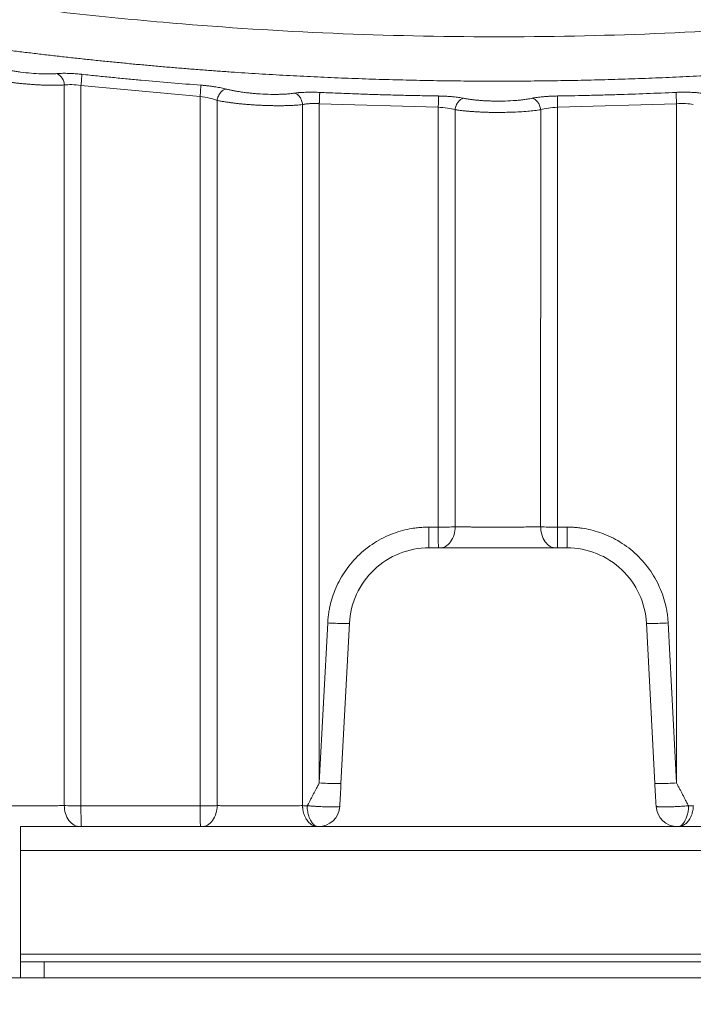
# Model space of a CAD drawing. Header units: millimetres. Extents: x 0 to 594, y 0 to 420.
# Tile 8 of 75: x 104 to 121, y 29 to 53. Entities that reach past the tile are written whole.
import ezdxf

# ---------------------------------------------------------------- set-up
doc = ezdxf.new("R2010")
doc.units = ezdxf.units.MM
doc.styles.add('SLDTEXTSTYLE1', font='TXT', dxfattribs={"width": 0.605})
doc.dimstyles.new('SLDDIMSTYLE0', dxfattribs={"dimtxt": 2.568319, "dimasz": 3.3, "dimexe": 0, "dimexo": 0.0625, "dimgap": 0.64208, "dimtad": 1, "dimdec": 1, "dimlfac": 5, "dimrnd": 1e-09, "dimzin": 12, "dimdsep": 46, "dimtxsty": 'SLDTEXTSTYLE1', "dimsah": 1, "dimcen": 0.09, "dimadec": 0, "dimazin": 3, "dimtfac": 1, "dimtdec": 1, "dimtofl": 0, "dimtmove": 0, "dimatfit": 3, "dimfxl": 0, "dimfrac": 2, "dimtolj": 1, "dimtzin": 12, "dimarcsym": 0})
doc.dimstyles.new('SLDDIMSTYLE1', dxfattribs={"dimtxt": 2.568319, "dimasz": 3.3, "dimexe": 0, "dimexo": 0.0625, "dimgap": 0.64208, "dimtad": 1, "dimdec": 0, "dimlfac": 5, "dimrnd": 1e-09, "dimzin": 12, "dimdsep": 46, "dimtxsty": 'SLDTEXTSTYLE1', "dimsah": 1, "dimcen": 0.09, "dimadec": 0, "dimazin": 3, "dimtfac": 1, "dimtdec": 1, "dimtofl": 0, "dimtmove": 0, "dimatfit": 3, "dimfxl": 0, "dimfrac": 2, "dimtolj": 1, "dimtzin": 12, "dimarcsym": 0})

# ---------------------------------------------------------------- blocks, each defined once
blk = doc.blocks.new('_D_17')
at = {"color": 7, "linetype": 'Continuous', "lineweight": 0}
for p, q in [((166.907, 194.602), (47.47, 194.602)), ((48.47, 194.602), (48.47, 29.21)), ((43.938, 116.071), (43.938, 116.658)), ((43.938, 116.658), (47.882, 116.658)), ((47.882, 116.658), (47.882, 116.071)), ((43.938, 107.741), (43.938, 107.153)), ((47.882, 107.153), (47.882, 107.741)), ((43.938, 107.153), (47.882, 107.153)), ((104.307, 29.21), (47.47, 29.21))]:
    blk.add_line(p, q, dxfattribs=at)
for points in [[(48.47, 194.602), (47.97, 191.302), (48.97, 191.302)], [(48.47, 29.21), (48.97, 32.51), (47.97, 32.51)]]:
    blk.add_solid(points, dxfattribs=at)
at = {"color": 7, "linetype": 'Continuous', "lineweight": 0, "char_height": 2.6458, "attachment_point": 1, "rotation": 90, "style": 'SLDTEXTSTYLE1'}
for s, insert in [('33,5', (44.471, 108.476)), ('850', (39.939, 108.966))]:
    blk.add_mtext(s, dxfattribs=dict(at, insert=insert))
blk = doc.blocks.new('_D_18')
at = {"color": 7, "linetype": 'Continuous', "lineweight": 0}
for p, q in [((270.952, 84.858), (270.952, 18.21)), ((58.606, 81.955), (58.606, 18.21)), ((160.614, 23.742), (160.026, 23.742)), ((160.026, 23.742), (160.026, 19.798)), ((168.944, 23.742), (169.532, 23.742)), ((169.532, 23.742), (169.532, 19.798)), ((160.026, 19.798), (160.614, 19.798)), ((169.532, 19.798), (168.944, 19.798)), ((58.606, 19.21), (270.952, 19.21))]:
    blk.add_line(p, q, dxfattribs=at)
for points in [[(58.606, 19.21), (61.906, 18.71), (61.906, 19.71)], [(270.952, 19.21), (267.652, 19.71), (267.652, 18.71)]]:
    blk.add_solid(points, dxfattribs=at)
at = {"color": 7, "linetype": 'Continuous', "lineweight": 0, "char_height": 2.6458, "attachment_point": 1, "style": 'SLDTEXTSTYLE1'}
for s, insert in [('1062', (160.859, 27.74)), ('41,8', (161.349, 23.208))]:
    blk.add_mtext(s, dxfattribs=dict(at, insert=insert))

msp = doc.modelspace()

# ---------------------------------------------------------------- linework, layer by layer
at = {"color": 7, "linetype": 'Continuous', "lineweight": 15}
for p, q in [((104.81, 51.632), (104.809, 33.537)), ((105.23, 51.617), (105.229, 33.531)), ((105.23, 51.617), (108.224, 51.344)), ((108.224, 33.531), (108.224, 51.344)), ((108.653, 33.536), (108.651, 51.244)), ((110.797, 51.14), (110.797, 33.536)), ((111.219, 51.162), (114.209, 51.072)), ((111.219, 51.162), (111.219, 34.105)), ((114.209, 40.531), (114.209, 51.072)), ((114.634, 40.536), (114.633, 51.011)), ((116.782, 51.011), (116.781, 40.536)), ((117.206, 51.072), (120.196, 51.162)), ((117.206, 51.072), (117.206, 40.531)), ((120.196, 34.105), (120.196, 51.162)), ((113.972, 40.01), (114.211, 40.01)), ((117.204, 40.01), (117.443, 40.01)), ((111.219, 34.105), (111.43, 38.124)), ((111.764, 34.096), (111.975, 38.114)), ((119.44, 38.114), (119.65, 34.096)), ((119.985, 38.124), (120.196, 34.105)), ((111.722, 33.443), (111.725, 33.479)), ((127.707, 33.01), (103.707, 33.01)), ((103.707, 32.41), (103.707, 33.01)), ((127.707, 32.41), (103.707, 32.41)), ((103.707, 29.81), (103.707, 32.41)), ((127.707, 29.81), (103.707, 29.81)), ((103.707, 29.61), (103.707, 29.81)), ((103.707, 29.21), (103.707, 29.61)), ((103.707, 29.61), (104.307, 29.61)), ((104.307, 29.21), (104.307, 29.61)), ((127.107, 29.61), (104.307, 29.61)), ((104.307, 29.21), (103.707, 29.21)), ((127.107, 29.21), (104.307, 29.21))]:
    msp.add_line(p, q, dxfattribs=at)
for centre, radius, start, end in [((104.505, 51.638), 0.305, 358.9023, 66.6145), ((111.195, 33.55), 0.54, 269.5249, 357), ((120.22, 33.55), 0.54, 183, 270.4731)]:
    msp.add_arc(centre, radius, start, end, dxfattribs=at)
for points, knots in [([(68.209, 65.295), (68.338, 65.222), (68.597, 65.076), (68.987, 64.859), (69.377, 64.644), (69.769, 64.431), (70.161, 64.22), (70.555, 64.011), (70.949, 63.803), (71.344, 63.598), (71.74, 63.394), (72.137, 63.192), (72.535, 62.992), (72.933, 62.794), (73.333, 62.598), (73.734, 62.404), (74.135, 62.211), (74.538, 62.021), (74.941, 61.832), (75.345, 61.645), (75.751, 61.46), (76.157, 61.277), (77.266, 60.783), (79.09, 60.007), (81.65, 59.003), (84.238, 58.073), (86.995, 57.17), (89.92, 56.311), (93.134, 55.481), (96.5, 54.737), (99.703, 54.154), (102.608, 53.719), (105.195, 53.401), (108.262, 53.109), (111.816, 52.892), (115.86, 52.815), (119.901, 52.905), (123.875, 53.159), (127.791, 53.571), (131.527, 54.116), (135.13, 54.781), (138.468, 55.526), (141.656, 56.356), (144.558, 57.214), (147.293, 58.113), (149.861, 59.04), (152.402, 60.039), (154.336, 60.863), (155.68, 61.466), (156.448, 61.819), (157.212, 62.178), (157.973, 62.544), (158.73, 62.917), (159.485, 63.296), (160.236, 63.682), (160.983, 64.075), (161.728, 64.475), (162.469, 64.881), (162.96, 65.157), (163.206, 65.295)], [0, 0, 0, 0, 0.0045, 0.008998, 0.013496, 0.017992, 0.022487, 0.026981, 0.031475, 0.035967, 0.040459, 0.044951, 0.049442, 0.053933, 0.058424, 0.062914, 0.067404, 0.071895, 0.076386, 0.080877, 0.085368, 0.08986, 0.094352, 0.12209, 0.149799, 0.177501, 0.205219, 0.237439, 0.269618, 0.305467, 0.341518, 0.367901, 0.394117, 0.420187, 0.460857, 0.501557, 0.542184, 0.582791, 0.621719, 0.660979, 0.696744, 0.732317, 0.764249, 0.796222, 0.823739, 0.851241, 0.878751, 0.90629, 0.914807, 0.923322, 0.931837, 0.940351, 0.948866, 0.957382, 0.965899, 0.974419, 0.982942, 0.991469, 1, 1, 1, 1]), ([(67.755, 64.341), (67.878, 64.271), (68.124, 64.132), (68.494, 63.925), (68.865, 63.72), (69.236, 63.518), (69.607, 63.317), (69.978, 63.118), (70.35, 62.92), (70.722, 62.725), (71.094, 62.532), (71.467, 62.341), (71.84, 62.151), (72.213, 61.964), (72.586, 61.778), (72.959, 61.595), (73.333, 61.413), (73.706, 61.233), (74.08, 61.055), (74.454, 60.879), (74.829, 60.705), (75.203, 60.533), (75.577, 60.362), (75.952, 60.194), (76.327, 60.027), (76.702, 59.863), (77.076, 59.7), (77.451, 59.539), (77.826, 59.379), (78.201, 59.222), (78.577, 59.066), (78.952, 58.913), (79.327, 58.761), (79.702, 58.611), (80.077, 58.462), (80.452, 58.316), (80.828, 58.171), (81.203, 58.028), (81.578, 57.887), (81.953, 57.748), (82.328, 57.61), (82.703, 57.475), (83.078, 57.341), (83.453, 57.208), (83.827, 57.078), (84.202, 56.949), (84.577, 56.822), (84.951, 56.697), (85.325, 56.573), (85.699, 56.452), (86.073, 56.332), (86.447, 56.213), (86.821, 56.097), (87.194, 55.982), (87.568, 55.868), (87.941, 55.757), (88.314, 55.647), (88.686, 55.539), (89.059, 55.432), (89.431, 55.327), (89.803, 55.224), (90.175, 55.123), (90.547, 55.023), (90.918, 54.924), (91.289, 54.828), (91.66, 54.733), (92.031, 54.639), (92.401, 54.548), (92.771, 54.458), (93.14, 54.369), (93.51, 54.282), (93.879, 54.197), (94.247, 54.113), (94.616, 54.031), (94.984, 53.95), (95.352, 53.871), (95.719, 53.793), (96.086, 53.718), (96.452, 53.643), (96.819, 53.57), (97.185, 53.499), (97.55, 53.429), (97.915, 53.361), (98.28, 53.294), (98.644, 53.229), (99.008, 53.165), (99.371, 53.102), (99.734, 53.042), (100.097, 52.982), (100.459, 52.924), (100.821, 52.868), (101.182, 52.813), (101.543, 52.759), (101.903, 52.707), (102.263, 52.657), (102.622, 52.608), (102.981, 52.56), (103.339, 52.513), (103.697, 52.468), (104.054, 52.425), (104.411, 52.383), (104.767, 52.342), (105.123, 52.303), (105.478, 52.264), (105.833, 52.228), (106.187, 52.193), (106.541, 52.159), (106.894, 52.126), (107.247, 52.095), (107.599, 52.065), (107.95, 52.036), (108.301, 52.009), (108.651, 51.983), (109.001, 51.958), (109.35, 51.935), (109.698, 51.913), (110.046, 51.892), (110.393, 51.873), (110.74, 51.854), (111.086, 51.837), (111.431, 51.822), (111.776, 51.807), (112.12, 51.794), (112.464, 51.782), (112.807, 51.771), (113.149, 51.762), (113.491, 51.753), (113.832, 51.746), (114.172, 51.74), (114.511, 51.735), (114.85, 51.732), (115.189, 51.729), (115.526, 51.728), (115.975, 51.728), (116.535, 51.731), (117.208, 51.739), (117.883, 51.752), (118.562, 51.769), (119.243, 51.791), (119.926, 51.819), (120.612, 51.851), (121.3, 51.888), (121.991, 51.93), (122.684, 51.977), (123.379, 52.029), (124.077, 52.086), (124.777, 52.149), (125.479, 52.217), (126.183, 52.29), (126.89, 52.369), (127.598, 52.453), (128.309, 52.543), (129.021, 52.638), (129.736, 52.739), (130.452, 52.846), (131.17, 52.958), (131.89, 53.076), (132.612, 53.2), (133.335, 53.33), (134.06, 53.465), (134.786, 53.607), (135.514, 53.755), (136.244, 53.909), (136.975, 54.069), (137.707, 54.235), (138.44, 54.408), (139.175, 54.587), (139.911, 54.772), (140.648, 54.964), (141.386, 55.162), (142.125, 55.366), (142.865, 55.577), (143.606, 55.795), (144.347, 56.02), (145.089, 56.251), (145.832, 56.489), (146.576, 56.733), (147.32, 56.985), (148.064, 57.243), (148.809, 57.509), (149.554, 57.781), (150.299, 58.06), (151.045, 58.347), (151.79, 58.64), (152.535, 58.941), (153.281, 59.249), (154.026, 59.564), (154.771, 59.887), (155.516, 60.217), (156.26, 60.554), (157.004, 60.899), (157.747, 61.251), (158.489, 61.61), (159.231, 61.977), (159.972, 62.352), (160.712, 62.734), (161.451, 63.124), (162.189, 63.522), (162.926, 63.927), (163.415, 64.203), (163.66, 64.341)], [0, 0, 0, 0, 0.004243, 0.00848, 0.01271, 0.016933, 0.021149, 0.025359, 0.029562, 0.033758, 0.037947, 0.042129, 0.046305, 0.050474, 0.054636, 0.058791, 0.062939, 0.067081, 0.071216, 0.075344, 0.079465, 0.08358, 0.087687, 0.091788, 0.095882, 0.09997, 0.10405, 0.108124, 0.112191, 0.116252, 0.120305, 0.124352, 0.128392, 0.132425, 0.136452, 0.140471, 0.144484, 0.14849, 0.15249, 0.156482, 0.160468, 0.164447, 0.168419, 0.172385, 0.176343, 0.180295, 0.18424, 0.188179, 0.19211, 0.196035, 0.199953, 0.203865, 0.207769, 0.211667, 0.215558, 0.219442, 0.22332, 0.22719, 0.231054, 0.234911, 0.238762, 0.242605, 0.246442, 0.250272, 0.254095, 0.257912, 0.261722, 0.265525, 0.269321, 0.27311, 0.276893, 0.280669, 0.284438, 0.288201, 0.291956, 0.295705, 0.299447, 0.303182, 0.306911, 0.310633, 0.314348, 0.318056, 0.321758, 0.325452, 0.32914, 0.332821, 0.336496, 0.340164, 0.343824, 0.347479, 0.351126, 0.354767, 0.3584, 0.362027, 0.365648, 0.369261, 0.372868, 0.376468, 0.380061, 0.383648, 0.387227, 0.3908, 0.394366, 0.397926, 0.401478, 0.405024, 0.408563, 0.412095, 0.415621, 0.419139, 0.422651, 0.426156, 0.429655, 0.433146, 0.436631, 0.440109, 0.443581, 0.447045, 0.450503, 0.453954, 0.457398, 0.460835, 0.464266, 0.46769, 0.471107, 0.474517, 0.477921, 0.481317, 0.484707, 0.488091, 0.491467, 0.494837, 0.498199, 0.501556, 0.508233, 0.514937, 0.521668, 0.528426, 0.535212, 0.542024, 0.548862, 0.555728, 0.562621, 0.569541, 0.576488, 0.583461, 0.590462, 0.597489, 0.604543, 0.611625, 0.618733, 0.625868, 0.63303, 0.640219, 0.647435, 0.654678, 0.661947, 0.669244, 0.676567, 0.683918, 0.691295, 0.698699, 0.70613, 0.713588, 0.721073, 0.728584, 0.736123, 0.743689, 0.751281, 0.7589, 0.766547, 0.77422, 0.78192, 0.789647, 0.797401, 0.805181, 0.812989, 0.820824, 0.828685, 0.836574, 0.844489, 0.852431, 0.860401, 0.868397, 0.87642, 0.88447, 0.892547, 0.900651, 0.908782, 0.916939, 0.925124, 0.933335, 0.941574, 0.94984, 0.958132, 0.966452, 0.974799, 0.983172, 0.991573, 1, 1, 1, 1]), ([(102.917, 52.126), (102.929, 52.122), (102.953, 52.114), (102.992, 52.103), (103.031, 52.092), (103.071, 52.081), (103.113, 52.07), (103.156, 52.06), (103.2, 52.049), (103.269, 52.033), (103.367, 52.013), (103.487, 51.991), (103.602, 51.973), (103.762, 51.95), (103.977, 51.926), (104.196, 51.912), (104.336, 51.909), (104.408, 51.909), (104.459, 51.909), (104.513, 51.911), (104.572, 51.914), (104.608, 51.916), (104.626, 51.918)], [0, 0, 0, 0, 0.026691, 0.053258, 0.079743, 0.106191, 0.132647, 0.159153, 0.185755, 0.212495, 0.282673, 0.352646, 0.409195, 0.466603, 0.6057, 0.745428, 0.823052, 0.851013, 0.878982, 0.918781, 0.95906, 1, 1, 1, 1]), ([(104.626, 51.918), (104.635, 51.919), (104.654, 51.92), (104.683, 51.922), (104.713, 51.923), (104.755, 51.925), (104.81, 51.925), (104.884, 51.925), (104.965, 51.922), (105.045, 51.918), (105.119, 51.912), (105.186, 51.907), (105.231, 51.902), (105.254, 51.9)], [0, 0, 0, 0, 0.056498, 0.112803, 0.169034, 0.225305, 0.33829, 0.451093, 0.580748, 0.710732, 0.806862, 0.903088, 1, 1, 1, 1]), ([(102.672, 51.841), (102.686, 51.838), (102.713, 51.831), (102.756, 51.821), (102.799, 51.812), (102.842, 51.802), (102.887, 51.793), (102.931, 51.784), (102.976, 51.775), (103.021, 51.767), (103.066, 51.759), (103.111, 51.751), (103.156, 51.744), (103.201, 51.737), (103.246, 51.73), (103.29, 51.723), (103.334, 51.717), (103.377, 51.711), (103.42, 51.705), (103.463, 51.699), (103.505, 51.694), (103.546, 51.689), (103.586, 51.684), (103.626, 51.68), (103.688, 51.673), (103.772, 51.665), (103.878, 51.655), (103.984, 51.647), (104.088, 51.64), (104.191, 51.634), (104.29, 51.629), (104.387, 51.626), (104.481, 51.625), (104.57, 51.625), (104.655, 51.626), (104.736, 51.628), (104.785, 51.631), (104.81, 51.632)], [0, 0, 0, 0, 0.024009, 0.047677, 0.07101, 0.094008, 0.116666, 0.138983, 0.160956, 0.182584, 0.203866, 0.224801, 0.245389, 0.26563, 0.285525, 0.305073, 0.324275, 0.343132, 0.361644, 0.379811, 0.397634, 0.415111, 0.432241, 0.449023, 0.465458, 0.510278, 0.555053, 0.599785, 0.644474, 0.689115, 0.733708, 0.778256, 0.822752, 0.867183, 0.911538, 0.95581, 1, 1, 1, 1]), ([(105.23, 51.617), (105.233, 51.648), (105.236, 51.681), (105.243, 51.744), (105.245, 51.774), (105.25, 51.827), (105.252, 51.849), (105.254, 51.883), (105.254, 51.894), (105.254, 51.9)], [0, 0, 0, 0, 0.25, 0.25, 0.5, 0.5, 0.75, 0.75, 1, 1, 1, 1]), ([(105.254, 51.9), (105.385, 51.886), (105.641, 51.859), (106.02, 51.821), (106.387, 51.786), (106.877, 51.74), (107.493, 51.686), (107.992, 51.647), (108.241, 51.627)], [0, 0, 0, 0, 0.131198, 0.258228, 0.381092, 0.49979, 0.750003, 1, 1, 1, 1]), ([(104.81, 51.632), (104.864, 51.64), (104.929, 51.643), (105.073, 51.638), (105.151, 51.63), (105.23, 51.617)], [0, 0, 0, 0, 0.5, 0.5, 1, 1, 1, 1]), ([(108.224, 51.344), (108.225, 51.361), (108.226, 51.378), (108.229, 51.411), (108.23, 51.427), (108.233, 51.474), (108.235, 51.503), (108.238, 51.554), (108.239, 51.575), (108.241, 51.601), (108.241, 51.608), (108.241, 51.62), (108.241, 51.624), (108.241, 51.627)], [0, 0, 0, 0, 0.125, 0.125, 0.25, 0.25, 0.5, 0.5, 0.75, 0.75, 0.875, 0.875, 1, 1, 1, 1]), ([(108.241, 51.627), (108.255, 51.626), (108.283, 51.624), (108.324, 51.621), (108.365, 51.617), (108.406, 51.612), (108.464, 51.606), (108.536, 51.596), (108.617, 51.584), (108.69, 51.572), (108.756, 51.559), (108.82, 51.545), (108.86, 51.536), (108.88, 51.531)], [0, 0, 0, 0, 0.0585282, 0.116873, 0.1751654, 0.2335367, 0.2921176, 0.4218435, 0.551793, 0.6595014, 0.7675962, 0.8835904, 1, 1, 1, 1]), ([(108.651, 51.244), (108.657, 51.283), (108.668, 51.321), (108.698, 51.387), (108.715, 51.416), (108.752, 51.462), (108.775, 51.484), (108.825, 51.516), (108.853, 51.527), (108.88, 51.531)], [0, 0, 0, 0, 0.25, 0.25, 0.5, 0.5, 0.75, 0.75, 1, 1, 1, 1]), ([(108.88, 51.531), (108.892, 51.528), (108.916, 51.521), (108.954, 51.513), (108.993, 51.504), (109.033, 51.496), (109.074, 51.487), (109.117, 51.48), (109.16, 51.472), (109.229, 51.461), (109.326, 51.446), (109.445, 51.432), (109.559, 51.421), (109.719, 51.407), (109.936, 51.396), (110.152, 51.395), (110.292, 51.4), (110.367, 51.404), (110.424, 51.408), (110.483, 51.413), (110.543, 51.419), (110.58, 51.424), (110.599, 51.427)], [0, 0, 0, 0, 0.026426, 0.052724, 0.078938, 0.105112, 0.131289, 0.157514, 0.183829, 0.210277, 0.279509, 0.348586, 0.404821, 0.461916, 0.600812, 0.741559, 0.810791, 0.843897, 0.877024, 0.917422, 0.958354, 1, 1, 1, 1]), ([(110.599, 51.427), (110.609, 51.428), (110.628, 51.431), (110.66, 51.434), (110.692, 51.438), (110.736, 51.442), (110.794, 51.446), (110.871, 51.449), (110.954, 51.451), (111.033, 51.452), (111.105, 51.451), (111.167, 51.449), (111.208, 51.447), (111.229, 51.446)], [0, 0, 0, 0, 0.05965, 0.119055, 0.178347, 0.237659, 0.354575, 0.471411, 0.602716, 0.734204, 0.822726, 0.911173, 1, 1, 1, 1]), ([(111.219, 51.163), (111.219, 51.167), (111.219, 51.177), (111.22, 51.192), (111.221, 51.21), (111.222, 51.23), (111.223, 51.252), (111.224, 51.276), (111.225, 51.3), (111.226, 51.326), (111.227, 51.351), (111.227, 51.376), (111.228, 51.399), (111.229, 51.419), (111.229, 51.437), (111.229, 51.443), (111.229, 51.446)], [0, 0, 0, 0, 0.033176, 0.072246, 0.117185, 0.168034, 0.224802, 0.28742, 0.355904, 0.430298, 0.510571, 0.596727, 0.688757, 0.786637, 0.890493, 1, 1, 1, 1]), ([(111.229, 51.446), (111.376, 51.44), (111.668, 51.427), (112.103, 51.41), (112.534, 51.395), (112.961, 51.383), (113.382, 51.372), (113.799, 51.363), (114.075, 51.358), (114.212, 51.356)], [0, 0, 0, 0, 0.147666, 0.293728, 0.438188, 0.581044, 0.722298, 0.86195, 1, 1, 1, 1]), ([(117.202, 51.356), (117.317, 51.358), (117.554, 51.362), (117.918, 51.369), (118.3, 51.379), (118.81, 51.393), (119.441, 51.414), (119.937, 51.436), (120.186, 51.446)], [0, 0, 0, 0, 0.115689, 0.23765, 0.365883, 0.500388, 0.7502, 1, 1, 1, 1]), ([(120.186, 51.446), (120.198, 51.447), (120.223, 51.448), (120.26, 51.449), (120.297, 51.45), (120.334, 51.451), (120.388, 51.451), (120.459, 51.451), (120.543, 51.449), (120.622, 51.446), (120.693, 51.441), (120.758, 51.434), (120.796, 51.429), (120.816, 51.427)], [0, 0, 0, 0, 0.05297, 0.105759, 0.158462, 0.211176, 0.263998, 0.394482, 0.524922, 0.647477, 0.770509, 0.884888, 1, 1, 1, 1]), ([(120.196, 51.163), (120.195, 51.194), (120.193, 51.226), (120.191, 51.29), (120.189, 51.32), (120.187, 51.374), (120.187, 51.396), (120.186, 51.429), (120.186, 51.441), (120.186, 51.446)], [0, 0, 0, 0, 0.25, 0.25, 0.5, 0.5, 0.75, 0.75, 1, 1, 1, 1]), ([(108.224, 51.344), (108.303, 51.335), (108.383, 51.322), (108.529, 51.287), (108.595, 51.267), (108.651, 51.244)], [0, 0, 0, 0, 0.5, 0.5, 1, 1, 1, 1]), ([(108.651, 51.244), (108.665, 51.242), (108.692, 51.236), (108.734, 51.229), (108.776, 51.221), (108.82, 51.214), (108.864, 51.207), (108.908, 51.2), (108.953, 51.194), (108.999, 51.187), (109.045, 51.181), (109.091, 51.176), (109.137, 51.17), (109.183, 51.165), (109.229, 51.16), (109.275, 51.156), (109.322, 51.152), (109.367, 51.148), (109.413, 51.144), (109.458, 51.14), (109.503, 51.137), (109.548, 51.134), (109.592, 51.131), (109.655, 51.127), (109.739, 51.123), (109.844, 51.118), (109.948, 51.115), (110.052, 51.113), (110.154, 51.112), (110.256, 51.112), (110.355, 51.113), (110.451, 51.116), (110.544, 51.12), (110.634, 51.125), (110.719, 51.132), (110.771, 51.137), (110.797, 51.14)], [0, 0, 0, 0, 0.023624, 0.046997, 0.070125, 0.093007, 0.115641, 0.138023, 0.160151, 0.182024, 0.20364, 0.224999, 0.246102, 0.266947, 0.287536, 0.307869, 0.327945, 0.347766, 0.367332, 0.386643, 0.405699, 0.424499, 0.443041, 0.461326, 0.504752, 0.548448, 0.592416, 0.636656, 0.681167, 0.725946, 0.770995, 0.816309, 0.861877, 0.907685, 0.953726, 1, 1, 1, 1]), ([(110.797, 51.14), (110.794, 51.177), (110.786, 51.212), (110.769, 51.26), (110.763, 51.275), (110.749, 51.302), (110.741, 51.314), (110.717, 51.35), (110.697, 51.372), (110.652, 51.407), (110.626, 51.42), (110.599, 51.427)], [0, 0, 0, 0, 0.25, 0.25, 0.375, 0.375, 0.5, 0.5, 0.75, 0.75, 1, 1, 1, 1]), ([(114.209, 51.072), (114.209, 51.103), (114.21, 51.136), (114.211, 51.2), (114.211, 51.23), (114.212, 51.283), (114.212, 51.306), (114.212, 51.339), (114.212, 51.35), (114.212, 51.356)], [0, 0, 0, 0, 0.25, 0.25, 0.5, 0.5, 0.75, 0.75, 1, 1, 1, 1]), ([(114.212, 51.356), (114.225, 51.356), (114.251, 51.355), (114.288, 51.354), (114.326, 51.353), (114.364, 51.352), (114.42, 51.349), (114.495, 51.344), (114.58, 51.336), (114.655, 51.328), (114.722, 51.32), (114.787, 51.31), (114.827, 51.302), (114.846, 51.298)], [0, 0, 0, 0, 0.053953, 0.107745, 0.161477, 0.215252, 0.269171, 0.406352, 0.544104, 0.654821, 0.765982, 0.882759, 1, 1, 1, 1]), ([(114.633, 51.011), (114.637, 51.049), (114.647, 51.086), (114.673, 51.151), (114.689, 51.18), (114.724, 51.226), (114.745, 51.248), (114.792, 51.282), (114.819, 51.294), (114.846, 51.298)], [0, 0, 0, 0, 0.25, 0.25, 0.5, 0.5, 0.75, 0.75, 1, 1, 1, 1]), ([(114.846, 51.298), (114.858, 51.296), (114.882, 51.291), (114.919, 51.285), (114.957, 51.279), (114.997, 51.273), (115.037, 51.267), (115.079, 51.262), (115.122, 51.257), (115.19, 51.25), (115.286, 51.242), (115.403, 51.234), (115.517, 51.23), (115.677, 51.226), (115.894, 51.228), (116.112, 51.24), (116.255, 51.253), (116.331, 51.261), (116.389, 51.269), (116.449, 51.277), (116.511, 51.287), (116.549, 51.295), (116.568, 51.298)], [0, 0, 0, 0, 0.026112, 0.052097, 0.077999, 0.103859, 0.129723, 0.155633, 0.181632, 0.207763, 0.276053, 0.344244, 0.400215, 0.45706, 0.595899, 0.737792, 0.807976, 0.84157, 0.875195, 0.916153, 0.957695, 1, 1, 1, 1]), ([(116.568, 51.298), (116.578, 51.3), (116.597, 51.304), (116.628, 51.309), (116.66, 51.315), (116.703, 51.321), (116.759, 51.328), (116.834, 51.336), (116.919, 51.344), (117.002, 51.349), (117.075, 51.353), (117.139, 51.355), (117.181, 51.356), (117.202, 51.356)], [0, 0, 0, 0, 0.0582, 0.116191, 0.174091, 0.23202, 0.34359, 0.45487, 0.592577, 0.72989, 0.819973, 0.909851, 1, 1, 1, 1]), ([(116.782, 51.011), (116.777, 51.049), (116.768, 51.086), (116.742, 51.151), (116.725, 51.18), (116.691, 51.226), (116.67, 51.248), (116.622, 51.282), (116.596, 51.294), (116.568, 51.298)], [0, 0, 0, 0, 0.25, 0.25, 0.5, 0.5, 0.75, 0.75, 1, 1, 1, 1]), ([(117.206, 51.072), (117.205, 51.103), (117.205, 51.135), (117.204, 51.198), (117.204, 51.229), (117.203, 51.282), (117.203, 51.305), (117.202, 51.339), (117.202, 51.35), (117.202, 51.356)], [0, 0, 0, 0, 0.25, 0.25, 0.5, 0.5, 0.75, 0.75, 1, 1, 1, 1]), ([(110.797, 51.14), (110.805, 51.142), (110.822, 51.145), (110.848, 51.15), (110.875, 51.154), (110.903, 51.158), (110.932, 51.161), (110.962, 51.163), (110.993, 51.165), (111.024, 51.166), (111.056, 51.167), (111.088, 51.167), (111.121, 51.167), (111.153, 51.166), (111.186, 51.165), (111.208, 51.163), (111.219, 51.163)], [0, 0, 0, 0, 0.073667, 0.147001, 0.22, 0.29266, 0.364976, 0.436947, 0.508569, 0.57984, 0.65076, 0.721325, 0.791533, 0.861383, 0.930873, 1, 1, 1, 1]), ([(114.209, 51.072), (114.288, 51.07), (114.367, 51.064), (114.512, 51.043), (114.578, 51.028), (114.633, 51.011)], [0, 0, 0, 0, 0.5, 0.5, 1, 1, 1, 1]), ([(114.633, 51.011), (114.646, 51.009), (114.673, 51.005), (114.714, 50.999), (114.757, 50.994), (114.8, 50.989), (114.844, 50.984), (114.889, 50.979), (114.935, 50.975), (114.981, 50.971), (115.028, 50.967), (115.075, 50.964), (115.123, 50.961), (115.171, 50.958), (115.219, 50.955), (115.267, 50.953), (115.315, 50.951), (115.364, 50.949), (115.412, 50.947), (115.46, 50.946), (115.508, 50.945), (115.556, 50.944), (115.661, 50.942), (115.825, 50.943), (116.046, 50.948), (116.26, 50.958), (116.425, 50.97), (116.545, 50.981), (116.627, 50.99), (116.707, 51), (116.757, 51.007), (116.782, 51.011)], [0, 0, 0, 0, 0.0235004, 0.0468293, 0.0699905, 0.0929839, 0.1158067, 0.1384562, 0.16093, 0.1832263, 0.205344, 0.2272825, 0.2490423, 0.2706232, 0.2920256, 0.3132496, 0.3342956, 0.3551641, 0.3758558, 0.3963703, 0.416707, 0.4368651, 0.4568437, 0.549086, 0.6420435, 0.7357169, 0.8300929, 0.8710315, 0.9129987, 0.9559878, 1, 1, 1, 1]), ([(116.782, 51.011), (116.837, 51.028), (116.903, 51.043), (117.048, 51.064), (117.127, 51.07), (117.206, 51.072)], [0, 0, 0, 0, 0.5, 0.5, 1, 1, 1, 1]), ([(120.196, 51.163), (120.274, 51.168), (120.353, 51.169), (120.497, 51.161), (120.563, 51.152), (120.617, 51.14)], [0, 0, 0, 0, 0.5, 0.5, 1, 1, 1, 1]), ([(111.43, 38.124), (111.431, 38.145), (111.433, 38.188), (111.439, 38.252), (111.447, 38.315), (111.456, 38.379), (111.466, 38.442), (111.489, 38.558), (111.531, 38.726), (111.61, 38.948), (111.712, 39.17), (111.888, 39.468), (112.17, 39.812), (112.521, 40.092), (112.831, 40.267), (113.067, 40.37), (113.306, 40.447), (113.512, 40.492), (113.686, 40.516), (113.828, 40.528), (113.922, 40.53), (113.97, 40.531)], [0, 0, 0, 0, 0.016606, 0.033195, 0.049779, 0.066366, 0.082969, 0.099598, 0.158566, 0.217538, 0.282931, 0.348361, 0.486332, 0.626322, 0.694589, 0.762916, 0.826206, 0.889594, 0.926409, 0.963173, 1, 1, 1, 1]), ([(113.97, 40.531), (113.986, 40.531), (114.026, 40.53), (114.09, 40.531), (114.153, 40.531), (114.192, 40.531), (114.209, 40.531)], [0, 0, 0, 0, 0.21059, 0.499996, 0.793527, 1, 1, 1, 1]), ([(113.97, 40.531), (113.97, 40.462), (113.97, 40.393), (113.97, 40.267), (113.97, 40.209), (113.971, 40.113), (113.971, 40.075), (113.972, 40.023), (113.972, 40.01), (113.972, 40.01)], [0, 0, 0, 0, 0.25, 0.25, 0.5, 0.5, 0.75, 0.75, 1, 1, 1, 1]), ([(114.209, 40.531), (114.288, 40.531), (114.366, 40.531), (114.512, 40.533), (114.578, 40.534), (114.634, 40.536)], [0, 0, 0, 0, 0.5, 0.5, 1, 1, 1, 1]), ([(114.209, 40.531), (114.209, 40.468), (114.209, 40.401), (114.209, 40.273), (114.209, 40.211), (114.21, 40.11), (114.21, 40.071), (114.211, 40.021), (114.211, 40.01), (114.211, 40.01)], [0, 0, 0, 0, 0.25, 0.25, 0.5, 0.5, 0.75, 0.75, 1, 1, 1, 1]), ([(114.633, 40.536), (114.632, 40.473), (114.623, 40.406), (114.585, 40.276), (114.555, 40.214), (114.482, 40.112), (114.437, 40.072), (114.345, 40.021), (114.298, 40.01), (114.254, 40.01)], [0, 0, 0, 0, 0.25, 0.25, 0.5, 0.5, 0.75, 0.75, 1, 1, 1, 1]), ([(114.634, 40.536), (114.647, 40.536), (114.675, 40.536), (114.717, 40.535), (114.761, 40.535), (114.806, 40.534), (114.852, 40.534), (114.898, 40.534), (114.946, 40.533), (114.994, 40.533), (115.043, 40.533), (115.092, 40.532), (115.142, 40.532), (115.193, 40.532), (115.244, 40.532), (115.295, 40.532), (115.346, 40.531), (115.398, 40.531), (115.449, 40.531), (115.501, 40.531), (115.553, 40.531), (115.604, 40.531), (115.656, 40.531), (115.69, 40.531), (115.739, 40.531), (115.802, 40.531), (115.897, 40.531), (115.992, 40.531), (116.086, 40.531), (116.18, 40.532), (116.273, 40.532), (116.364, 40.533), (116.454, 40.533), (116.541, 40.534), (116.625, 40.535), (116.706, 40.535), (116.756, 40.536), (116.781, 40.536)], [0, 0, 0, 0, 0.02392, 0.047725, 0.071416, 0.094993, 0.118456, 0.141805, 0.16504, 0.188162, 0.211169, 0.234062, 0.256842, 0.279508, 0.30206, 0.324499, 0.346824, 0.369035, 0.391133, 0.413118, 0.434989, 0.456747, 0.478392, 0.499923, 0.500112, 0.539671, 0.579611, 0.619931, 0.660632, 0.701715, 0.74318, 0.785026, 0.827255, 0.869867, 0.912861, 0.956239, 1, 1, 1, 1]), ([(116.781, 40.536), (116.837, 40.534), (116.904, 40.533), (117.049, 40.531), (117.127, 40.531), (117.206, 40.531)], [0, 0, 0, 0, 0.5, 0.5, 1, 1, 1, 1]), ([(116.782, 40.536), (116.783, 40.473), (116.792, 40.406), (116.83, 40.276), (116.859, 40.214), (116.933, 40.112), (116.977, 40.072), (117.069, 40.021), (117.117, 40.01), (117.161, 40.01)], [0, 0, 0, 0, 0.25, 0.25, 0.5, 0.5, 0.75, 0.75, 1, 1, 1, 1]), ([(117.206, 40.531), (117.206, 40.462), (117.206, 40.393), (117.205, 40.267), (117.205, 40.209), (117.205, 40.113), (117.205, 40.075), (117.204, 40.023), (117.204, 40.01), (117.204, 40.01)], [0, 0, 0, 0, 0.25, 0.25, 0.5, 0.5, 0.75, 0.75, 1, 1, 1, 1]), ([(117.206, 40.531), (117.222, 40.531), (117.262, 40.531), (117.325, 40.531), (117.388, 40.53), (117.428, 40.531), (117.445, 40.531)], [0, 0, 0, 0, 0.206502, 0.500004, 0.7894, 1, 1, 1, 1]), ([(117.445, 40.531), (117.445, 40.468), (117.445, 40.4), (117.445, 40.271), (117.445, 40.21), (117.444, 40.109), (117.444, 40.07), (117.443, 40.021), (117.443, 40.01), (117.443, 40.01)], [0, 0, 0, 0, 0.25, 0.25, 0.5, 0.5, 0.75, 0.75, 1, 1, 1, 1]), ([(117.445, 40.531), (117.466, 40.531), (117.509, 40.53), (117.572, 40.528), (117.635, 40.524), (117.699, 40.518), (117.762, 40.511), (117.878, 40.495), (118.047, 40.462), (118.271, 40.397), (118.497, 40.308), (118.803, 40.151), (119.162, 39.89), (119.462, 39.556), (119.656, 39.256), (119.773, 39.025), (119.864, 38.789), (119.921, 38.584), (119.955, 38.409), (119.975, 38.267), (119.982, 38.172), (119.985, 38.124)], [0, 0, 0, 0, 0.016472, 0.032928, 0.049377, 0.065831, 0.082298, 0.098789, 0.157177, 0.215596, 0.280492, 0.345433, 0.482883, 0.623087, 0.691803, 0.760553, 0.824473, 0.888462, 0.925675, 0.962815, 1, 1, 1, 1]), ([(111.975, 38.114), (111.988, 38.367), (112.05, 38.617), (112.262, 39.077), (112.412, 39.286), (112.779, 39.634), (112.996, 39.773), (113.466, 39.961), (113.719, 40.01), (113.972, 40.01)], [0, 0, 0, 0, 0.25, 0.25, 0.5, 0.5, 0.75, 0.75, 1, 1, 1, 1]), ([(114.254, 40.01), (114.263, 40.01), (114.289, 40.01), (114.339, 40.01), (114.404, 40.01), (114.483, 40.01), (114.603, 40.01), (114.751, 40.01), (114.943, 40.01), (115.121, 40.01), (115.382, 40.01), (115.707, 40.01), (116.109, 40.01), (116.421, 40.01), (116.665, 40.01), (116.812, 40.01), (116.931, 40.01), (117.02, 40.01), (117.096, 40.01), (117.145, 40.01), (117.161, 40.01)], [0, 0, 0, 0, 0.012326, 0.033463, 0.063416, 0.092309, 0.125822, 0.200133, 0.250571, 0.322089, 0.375603, 0.499938, 0.624316, 0.749273, 0.801144, 0.874095, 0.907147, 0.936543, 0.978359, 1, 1, 1, 1]), ([(117.443, 40.01), (117.696, 40.01), (117.949, 39.961), (118.419, 39.773), (118.636, 39.635), (119.003, 39.286), (119.153, 39.077), (119.365, 38.617), (119.427, 38.367), (119.44, 38.114)], [0, 0, 0, 0, 0.25, 0.25, 0.5, 0.5, 0.75, 0.75, 1, 1, 1, 1]), ([(111.43, 38.124), (111.493, 38.12), (111.562, 38.117), (111.697, 38.112), (111.761, 38.11), (111.868, 38.108), (111.91, 38.108), (111.963, 38.11), (111.975, 38.112), (111.975, 38.114)], [0, 0, 0, 0, 0.25, 0.25, 0.5, 0.5, 0.75, 0.75, 1, 1, 1, 1]), ([(119.985, 38.124), (119.914, 38.12), (119.843, 38.117), (119.711, 38.112), (119.651, 38.11), (119.55, 38.108), (119.509, 38.108), (119.454, 38.11), (119.44, 38.112), (119.44, 38.114)], [0, 0, 0, 0, 0.25, 0.25, 0.5, 0.5, 0.75, 0.75, 1, 1, 1, 1]), ([(110.917, 33.533), (110.922, 33.541), (110.932, 33.558), (110.946, 33.584), (110.962, 33.613), (110.98, 33.648), (111.006, 33.699), (111.039, 33.763), (111.076, 33.837), (111.114, 33.907), (111.146, 33.967), (111.181, 34.033), (111.204, 34.077), (111.219, 34.105)], [0, 0, 0, 0, 0.044564, 0.09165, 0.141286, 0.202546, 0.277596, 0.409236, 0.536255, 0.65872, 0.776768, 0.851137, 1, 1, 1, 1]), ([(111.219, 34.105), (111.29, 34.102), (111.361, 34.098), (111.493, 34.093), (111.553, 34.092), (111.654, 34.09), (111.695, 34.09), (111.75, 34.092), (111.764, 34.094), (111.764, 34.096)], [0, 0, 0, 0, 0.25, 0.25, 0.5, 0.5, 0.75, 0.75, 1, 1, 1, 1]), ([(111.734, 33.521), (111.739, 33.616), (111.744, 33.712), (111.754, 33.904), (111.759, 34), (111.764, 34.096)], [0, 0, 0, 0, 0.5, 0.5, 1, 1, 1, 1]), ([(120.196, 34.105), (120.122, 34.102), (120.051, 34.098), (119.973, 34.095), (119.958, 34.095), (119.93, 34.094), (119.916, 34.093), (119.875, 34.092), (119.848, 34.092), (119.772, 34.09), (119.728, 34.09), (119.667, 34.092), (119.651, 34.093), (119.65, 34.096)], [0, 0, 0, 0, 0.25, 0.25, 0.3125, 0.3125, 0.375, 0.375, 0.5, 0.5, 0.75, 0.75, 1, 1, 1, 1]), ([(119.65, 34.096), (119.655, 34), (119.66, 33.904), (119.671, 33.712), (119.676, 33.616), (119.681, 33.521)], [0, 0, 0, 0, 0.5, 0.5, 1, 1, 1, 1]), ([(120.196, 34.105), (120.207, 34.084), (120.226, 34.049), (120.248, 34.005), (120.272, 33.96), (120.301, 33.907), (120.339, 33.836), (120.377, 33.763), (120.416, 33.684), (120.455, 33.607), (120.484, 33.556), (120.497, 33.533)], [0, 0, 0, 0, 0.109313, 0.183872, 0.223677, 0.341841, 0.464354, 0.593499, 0.722928, 0.87373, 1, 1, 1, 1]), ([(102.673, 33.536), (102.687, 33.536), (102.714, 33.535), (102.758, 33.535), (102.802, 33.535), (102.848, 33.534), (102.894, 33.534), (102.942, 33.533), (102.99, 33.533), (103.039, 33.533), (103.088, 33.533), (103.138, 33.532), (103.189, 33.532), (103.24, 33.532), (103.291, 33.532), (103.342, 33.531), (103.394, 33.531), (103.446, 33.531), (103.498, 33.531), (103.55, 33.531), (103.602, 33.531), (103.653, 33.531), (103.72, 33.531), (103.802, 33.531), (103.9, 33.531), (103.998, 33.531), (104.096, 33.531), (104.193, 33.532), (104.289, 33.532), (104.383, 33.533), (104.475, 33.533), (104.564, 33.534), (104.65, 33.535), (104.732, 33.536), (104.782, 33.536), (104.807, 33.537)], [0, 0, 0, 0, 0.023909, 0.047708, 0.071398, 0.094978, 0.118449, 0.141811, 0.165063, 0.188206, 0.211239, 0.234163, 0.256979, 0.279685, 0.302282, 0.32477, 0.347149, 0.369419, 0.391581, 0.413633, 0.435577, 0.457413, 0.479139, 0.520123, 0.561545, 0.603406, 0.645708, 0.68845, 0.731632, 0.775256, 0.819321, 0.863827, 0.908776, 0.954167, 1, 1, 1, 1]), ([(104.809, 33.537), (104.863, 33.535), (104.928, 33.533), (105.072, 33.531), (105.151, 33.531), (105.23, 33.531)], [0, 0, 0, 0, 0.5, 0.5, 1, 1, 1, 1]), ([(104.81, 33.537), (104.811, 33.474), (104.82, 33.406), (104.86, 33.277), (104.89, 33.214), (104.966, 33.112), (105.012, 33.072), (105.107, 33.021), (105.157, 33.01), (105.202, 33.01)], [0, 0, 0, 0, 0.25, 0.25, 0.5, 0.5, 0.75, 0.75, 1, 1, 1, 1]), ([(105.23, 33.531), (105.23, 33.468), (105.23, 33.401), (105.231, 33.273), (105.233, 33.212), (105.235, 33.111), (105.237, 33.071), (105.241, 33.021), (105.243, 33.01), (105.244, 33.01)], [0, 0, 0, 0, 0.25, 0.25, 0.5, 0.5, 0.75, 0.75, 1, 1, 1, 1]), ([(108.224, 33.531), (108.303, 33.531), (108.381, 33.531), (108.528, 33.533), (108.595, 33.534), (108.652, 33.536)], [0, 0, 0, 0, 0.5, 0.5, 1, 1, 1, 1]), ([(108.224, 33.531), (108.224, 33.468), (108.224, 33.401), (108.225, 33.273), (108.226, 33.211), (108.228, 33.11), (108.229, 33.071), (108.232, 33.021), (108.233, 33.01), (108.235, 33.01)], [0, 0, 0, 0, 0.25, 0.25, 0.5, 0.5, 0.75, 0.75, 1, 1, 1, 1]), ([(108.651, 33.536), (108.65, 33.473), (108.641, 33.406), (108.604, 33.276), (108.575, 33.214), (108.502, 33.112), (108.459, 33.072), (108.368, 33.021), (108.321, 33.01), (108.277, 33.01)], [0, 0, 0, 0, 0.25, 0.25, 0.5, 0.5, 0.75, 0.75, 1, 1, 1, 1]), ([(108.652, 33.536), (108.666, 33.536), (108.693, 33.536), (108.735, 33.535), (108.778, 33.535), (108.822, 33.534), (108.867, 33.534), (108.913, 33.534), (108.959, 33.533), (109.007, 33.533), (109.055, 33.533), (109.103, 33.532), (109.152, 33.532), (109.202, 33.532), (109.252, 33.532), (109.302, 33.532), (109.352, 33.531), (109.403, 33.531), (109.454, 33.531), (109.504, 33.531), (109.555, 33.531), (109.605, 33.531), (109.656, 33.531), (109.721, 33.531), (109.803, 33.531), (109.899, 33.531), (109.996, 33.531), (110.093, 33.531), (110.188, 33.532), (110.283, 33.532), (110.376, 33.533), (110.467, 33.533), (110.555, 33.534), (110.64, 33.535), (110.721, 33.535), (110.772, 33.536), (110.797, 33.536)], [0, 0, 0, 0, 0.023351, 0.046596, 0.069734, 0.092766, 0.115692, 0.138511, 0.161224, 0.183831, 0.206331, 0.228726, 0.251014, 0.273197, 0.295273, 0.317244, 0.339109, 0.360868, 0.382521, 0.404068, 0.42551, 0.446846, 0.468077, 0.489202, 0.529596, 0.570384, 0.611567, 0.653143, 0.695115, 0.737482, 0.780244, 0.823402, 0.866957, 0.910907, 0.955255, 1, 1, 1, 1]), ([(110.798, 33.536), (110.798, 33.527), (110.799, 33.508), (110.801, 33.479), (110.804, 33.45), (110.808, 33.422), (110.814, 33.394), (110.824, 33.349), (110.843, 33.29), (110.874, 33.224), (110.91, 33.166), (110.958, 33.108), (111.013, 33.062), (111.076, 33.029), (111.12, 33.016), (111.157, 33.01), (111.174, 33.01), (111.184, 33.009)], [0, 0, 0, 0, 0.034539, 0.06896, 0.103459, 0.138223, 0.173428, 0.209237, 0.305075, 0.406693, 0.490249, 0.580495, 0.723928, 0.811481, 0.917698, 0.947816, 1, 1, 1, 1]), ([(110.917, 33.533), (110.917, 33.527), (110.916, 33.514), (110.915, 33.494), (110.916, 33.471), (110.918, 33.444), (110.924, 33.403), (110.938, 33.332), (110.963, 33.248), (111.002, 33.159), (111.044, 33.093), (111.092, 33.045), (111.131, 33.021), (111.161, 33.013), (111.177, 33.01), (111.185, 33.01), (111.19, 33.01), (111.192, 33.01), (111.193, 33.01), (111.194, 33.01)], [0, 0, 0, 0, 0.022137, 0.046856, 0.074203, 0.10421, 0.147676, 0.223777, 0.374664, 0.49019, 0.638947, 0.752855, 0.876028, 0.937052, 0.968168, 0.983974, 0.991952, 0.997233, 1, 1, 1, 1]), ([(110.917, 33.533), (110.926, 33.533), (110.944, 33.531), (110.974, 33.529), (111.008, 33.526), (111.062, 33.522), (111.123, 33.518), (111.219, 33.512), (111.332, 33.507), (111.463, 33.504), (111.576, 33.504), (111.645, 33.506), (111.69, 33.509), (111.713, 33.511), (111.727, 33.515), (111.733, 33.518), (111.734, 33.52), (111.734, 33.521)], [0, 0, 0, 0, 0.0255863, 0.0549344, 0.0880381, 0.1248471, 0.2046703, 0.250449, 0.3799445, 0.5000099, 0.6201482, 0.7500271, 0.7883677, 0.8739553, 0.9215157, 0.9635589, 1, 1, 1, 1]), ([(119.681, 33.521), (119.681, 33.521), (119.681, 33.519), (119.685, 33.517), (119.69, 33.515), (119.697, 33.513), (119.706, 33.512), (119.718, 33.51), (119.731, 33.509), (119.746, 33.508), (119.762, 33.507), (119.78, 33.506), (119.8, 33.505), (119.82, 33.505), (119.842, 33.504), (119.864, 33.504), (119.888, 33.504), (119.911, 33.504), (119.936, 33.504), (119.96, 33.505), (119.984, 33.505), (120.011, 33.506), (120.042, 33.506), (120.077, 33.507), (120.117, 33.509), (120.161, 33.511), (120.21, 33.513), (120.263, 33.516), (120.32, 33.52), (120.379, 33.524), (120.439, 33.528), (120.478, 33.532), (120.497, 33.533)], [0, 0, 0, 0, 0.029177, 0.058509, 0.087941, 0.117417, 0.146879, 0.176272, 0.205539, 0.234626, 0.26348, 0.292052, 0.320295, 0.348165, 0.375623, 0.402632, 0.429162, 0.455184, 0.480675, 0.505644, 0.528327, 0.554097, 0.583095, 0.615458, 0.651309, 0.690741, 0.733805, 0.78049, 0.830702, 0.884249, 0.940824, 1, 1, 1, 1]), ([(120.221, 33.01), (120.221, 33.01), (120.222, 33.01), (120.224, 33.01), (120.226, 33.01), (120.23, 33.01), (120.238, 33.01), (120.254, 33.013), (120.284, 33.021), (120.324, 33.045), (120.372, 33.094), (120.413, 33.16), (120.452, 33.249), (120.477, 33.333), (120.491, 33.404), (120.497, 33.452), (120.5, 33.492), (120.498, 33.521), (120.497, 33.533)], [0, 0, 0, 0, 0.001305, 0.004142, 0.009409, 0.017452, 0.033382, 0.06472, 0.126103, 0.249703, 0.364535, 0.512213, 0.626265, 0.777518, 0.85268, 0.896421, 0.953394, 1, 1, 1, 1]), ([(120.231, 33.009), (120.238, 33.009), (120.248, 33.01), (120.282, 33.013), (120.326, 33.023), (120.39, 33.054), (120.446, 33.097), (120.494, 33.152), (120.533, 33.209), (120.566, 33.275), (120.59, 33.346), (120.606, 33.412), (120.615, 33.474), (120.616, 33.516), (120.617, 33.536)], [0, 0, 0, 0, 0.034197, 0.053735, 0.167649, 0.257887, 0.396011, 0.485953, 0.569014, 0.674653, 0.773731, 0.850739, 0.925568, 1, 1, 1, 1])]:
    msp.add_open_spline(points, degree=3, knots=knots, dxfattribs=at)
for points in [[(114.211, 40.01), (114.227, 40.01), (114.242, 40.01), (114.254, 40.01)], [(117.161, 40.01), (117.172, 40.01), (117.188, 40.01), (117.204, 40.01)], [(105.229, 33.531), (106.228, 33.531), (107.226, 33.531), (108.224, 33.531)], [(110.797, 33.536), (110.833, 33.535), (110.874, 33.534), (110.917, 33.533)], [(120.617, 33.536), (120.582, 33.535), (120.541, 33.534), (120.497, 33.533)]]:
    msp.add_open_spline(points, degree=3, dxfattribs=at)

# ---------------------------------------------------------------- dimensions: what is measured, and where the dimension line sits
at = {"color": 7, "linetype": 'Continuous', "lineweight": 0}
for base, p1, p2, angle, dimstyle, picture, middle in [((48.47, 29.21), (166.907, 194.602), (104.307, 29.21), 90, 'SLDDIMSTYLE0', '_D_17', (48.47, 111.906)), ((270.952, 19.21), (58.606, 81.955), (270.952, 84.858), 0, 'SLDDIMSTYLE1', '_D_18', (164.779, 19.21))]:
    dim = msp.add_linear_dim(base=base, p1=p1, p2=p2, angle=angle, dimstyle=dimstyle, dxfattribs=at)
    dim.commit()
    dim.dimension.update_dxf_attribs({"geometry": picture, "text_midpoint": middle, "dimtype": 160})

doc.saveas('drawing.dxf')
